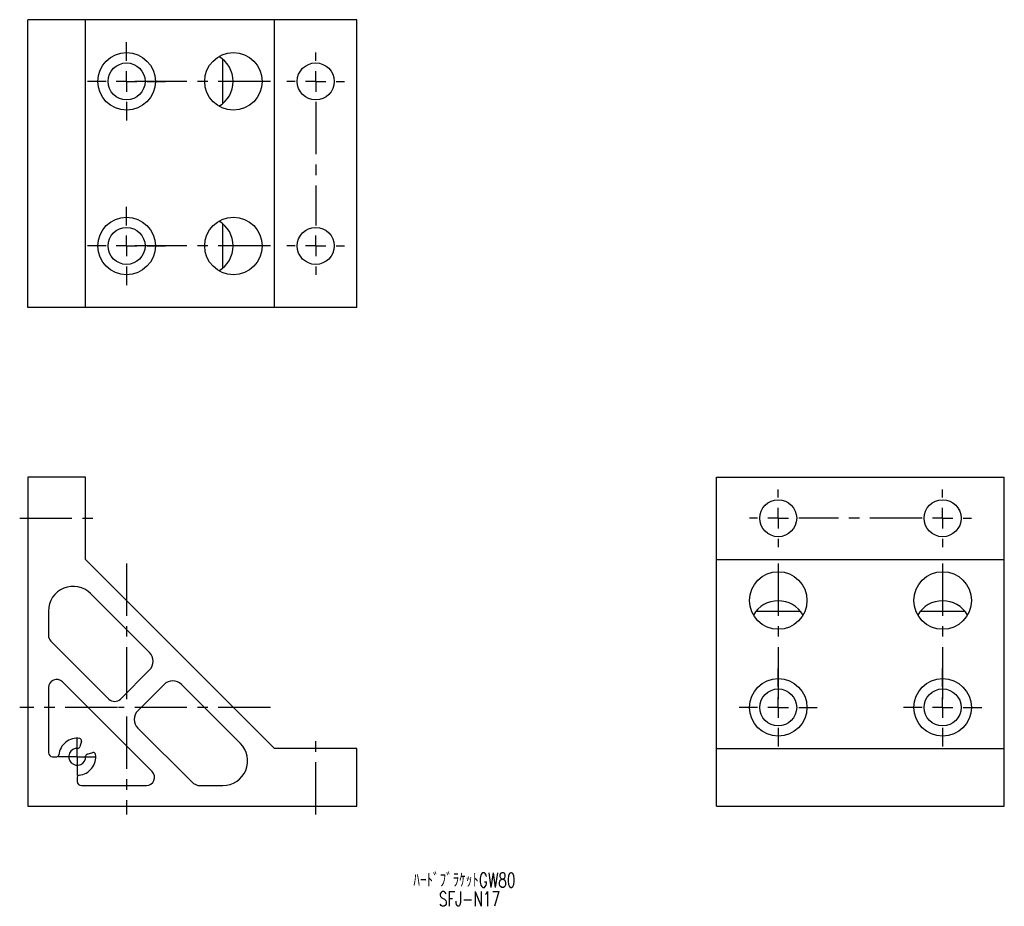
# Model space of a CAD drawing. Extents: x 107 to 346, y 49 to 265.
import ezdxf

# ---------------------------------------------------------------- set-up
doc = ezdxf.new("R2010")
doc.units = 0
doc.linetypes.add('CENTERX2', pattern=[20.32, 12.7, -2.54, 2.54, -2.54])
doc.layers.get('0').update_dxf_attribs({"linetype": 'CONTINUOUS'})
doc.styles.get("Standard").update_dxf_attribs({"font": 'txt', "bigfont": 'bigfont'})

# ---------------------------------------------------------------- blocks, each defined once
blk = doc.blocks.new('NOTE0')
at = {"color": 7, "width": 0.7}
blk.add_text('ﾊｰﾄﾞﾌﾞﾗｹｯﾄGW80', height=3.5, dxfattribs=at).set_placement((0, -3.5))
blk = doc.blocks.new('NOTE1')
at = {"color": 7, "width": 0.7}
blk.add_text('SFJ-N17', height=3.5, dxfattribs=at).set_placement((0, -3.5))
blk = doc.blocks.new('SW_CENTERMARK0')
at = {"color": 7, "linetype": 'CENTERX2'}
for p, q in [((120.8, 87.85), (120.8, 89.9)), ((118.3, 85.35), (116.25, 85.35)), ((123.3, 85.35), (125.35, 85.35)), ((120.8, 82.85), (120.8, 80.8))]:
    blk.add_line(p, q, dxfattribs=at)
at = {"color": 7, "linetype": 'CONTINUOUS'}
for q in [(120.8, 87.85), (118.3, 85.35), (120.8, 82.85), (123.3, 85.35)]:
    blk.add_line((120.8, 85.35), q, dxfattribs=at)
blk = doc.blocks.new('SW_CENTERMARK1')
at = {"color": 7, "linetype": 'CENTERX2'}
for p, q in [((178.8, 254.55), (178.8, 256.55)), ((173.8, 249.55), (171.8, 249.55)), ((183.8, 249.55), (185.8, 249.55)), ((178.8, 244.55), (178.8, 214.55)), ((173.8, 209.55), (171.8, 209.55)), ((183.8, 209.55), (185.8, 209.55)), ((178.8, 204.55), (178.8, 202.55))]:
    blk.add_line(p, q, dxfattribs=at)
at = {"color": 7, "linetype": 'CONTINUOUS'}
for p, q in [((178.8, 249.55), (178.8, 252.05)), ((178.8, 249.55), (176.3, 249.55)), ((178.8, 249.55), (181.3, 249.55)), ((178.8, 249.55), (178.8, 247.05)), ((178.8, 209.55), (178.8, 212.05)), ((178.8, 209.55), (176.3, 209.55)), ((178.8, 209.55), (181.3, 209.55)), ((178.8, 209.55), (178.8, 207.05))]:
    blk.add_line(p, q, dxfattribs=at)
blk = doc.blocks.new('SW_CENTERMARK2')
at = {"color": 7, "linetype": 'CENTERX2'}
for p, q in [((132.8, 214.55), (132.8, 219.05)), ((127.8, 209.55), (123.3, 209.55)), ((137.8, 209.55), (142.3, 209.55)), ((132.8, 204.55), (132.8, 200.05))]:
    blk.add_line(p, q, dxfattribs=at)
at = {"color": 7, "linetype": 'CONTINUOUS'}
for q in [(132.8, 212.05), (130.3, 209.55), (132.8, 207.05), (135.3, 209.55)]:
    blk.add_line((132.8, 209.55), q, dxfattribs=at)
blk = doc.blocks.new('SW_CENTERMARK3')
at = {"color": 7, "linetype": 'CENTERX2'}
for p, q in [((132.8, 254.55), (132.8, 259.05)), ((127.8, 249.55), (123.3, 249.55)), ((137.8, 249.55), (142.3, 249.55)), ((132.8, 244.55), (132.8, 240.05))]:
    blk.add_line(p, q, dxfattribs=at)
at = {"color": 7, "linetype": 'CONTINUOUS'}
for q in [(132.8, 252.05), (130.3, 249.55), (132.8, 247.05), (135.3, 249.55)]:
    blk.add_line((132.8, 249.55), q, dxfattribs=at)
blk = doc.blocks.new('SW_CENTERMARK4')
at = {"color": 7, "linetype": 'CENTERX2'}
for p, q in [((331.31, 102.35), (331.31, 106.85)), ((326.31, 97.35), (321.81, 97.35)), ((336.31, 97.35), (340.81, 97.35)), ((331.31, 92.35), (331.31, 87.85))]:
    blk.add_line(p, q, dxfattribs=at)
at = {"color": 7, "linetype": 'CONTINUOUS'}
for q in [(331.31, 99.85), (328.81, 97.35), (331.31, 94.85), (333.81, 97.35)]:
    blk.add_line((331.31, 97.35), q, dxfattribs=at)
blk = doc.blocks.new('SW_CENTERMARK5')
at = {"color": 7, "linetype": 'CENTERX2'}
for p, q in [((291.31, 102.35), (291.31, 106.85)), ((286.31, 97.35), (281.81, 97.35)), ((296.31, 97.35), (300.81, 97.35)), ((291.31, 92.35), (291.31, 87.85))]:
    blk.add_line(p, q, dxfattribs=at)
at = {"color": 7, "linetype": 'CONTINUOUS'}
for q in [(291.31, 99.85), (288.81, 97.35), (291.31, 94.85), (293.81, 97.35)]:
    blk.add_line((291.31, 97.35), q, dxfattribs=at)
blk = doc.blocks.new('SW_CENTERMARK6')
at = {"color": 7, "linetype": 'CENTERX2'}
for p, q in [((291.31, 148.35), (291.31, 150.35)), ((331.31, 148.35), (331.31, 150.35)), ((286.31, 143.35), (284.31, 143.35)), ((326.31, 143.35), (296.31, 143.35)), ((336.31, 143.35), (338.31, 143.35)), ((291.31, 138.35), (291.31, 136.35)), ((331.31, 138.35), (331.31, 136.35))]:
    blk.add_line(p, q, dxfattribs=at)
at = {"color": 7, "linetype": 'CONTINUOUS'}
for p, q in [((291.31, 143.35), (291.31, 145.85)), ((331.31, 143.35), (331.31, 145.85)), ((291.31, 143.35), (288.81, 143.35)), ((291.31, 143.35), (291.31, 140.85)), ((291.31, 143.35), (293.81, 143.35)), ((331.31, 143.35), (328.81, 143.35)), ((331.31, 143.35), (331.31, 140.85)), ((331.31, 143.35), (333.81, 143.35))]:
    blk.add_line(p, q, dxfattribs=at)

msp = doc.modelspace()

# ---------------------------------------------------------------- linework, layer by layer
at = {"color": 7, "linetype": 'CONTINUOUS'}
for p, q in [((122.8, 264.55), (108.8, 264.55)), ((108.8, 194.55), (108.8, 264.55)), ((122.8, 194.55), (122.8, 264.55)), ((168.8, 264.55), (122.8, 264.55)), ((168.8, 194.55), (168.8, 264.55)), ((188.8, 264.55), (168.8, 264.55)), ((188.8, 194.55), (188.8, 264.55)), ((156.24, 244.2), (156.24, 254.9)), ((156.24, 204.2), (156.24, 214.9)), ((122.8, 194.55), (108.8, 194.55)), ((168.8, 194.55), (122.8, 194.55)), ((188.8, 194.55), (168.8, 194.55)), ((108.8, 153.35), (108.8, 73.35)), ((122.8, 153.35), (108.8, 153.35)), ((122.8, 133.35), (122.8, 153.35)), ((276.31, 153.35), (346.31, 153.35)), ((276.31, 133.35), (276.31, 153.35)), ((346.31, 133.35), (346.31, 153.35)), ((168.8, 87.35), (122.8, 133.35)), ((276.31, 133.35), (346.31, 133.35)), ((276.31, 87.35), (276.31, 133.35)), ((346.31, 87.35), (346.31, 133.35)), ((138.38, 110.7), (124.04, 125.04)), ((113.8, 120.79), (113.8, 114.9)), ((285.96, 120.79), (296.66, 120.79)), ((325.96, 120.79), (336.66, 120.79)), ((114.39, 113.48), (128.48, 99.39)), ((131.3, 99.39), (138.38, 106.46)), ((139.03, 81.77), (117.21, 103.58)), ((113.8, 102.17), (113.8, 86.35)), ((141.91, 102.93), (135.55, 96.56)), ((160.49, 88.59), (146.15, 102.93)), ((135.55, 92.32), (148.64, 79.23)), ((121.83, 89.18), (121.45, 87.77)), ((123.22, 86), (124.63, 86.38)), ((188.8, 87.35), (168.8, 87.35)), ((188.8, 73.35), (188.8, 87.35)), ((276.31, 73.35), (276.31, 87.35)), ((276.31, 87.35), (346.31, 87.35)), ((346.31, 73.35), (346.31, 87.35)), ((114.8, 85.35), (115.83, 85.35)), ((120.8, 80.38), (120.8, 79.35)), ((121.8, 78.35), (137.62, 78.35)), ((150.76, 78.35), (156.24, 78.35)), ((108.8, 73.35), (188.8, 73.35)), ((276.31, 73.35), (346.31, 73.35))]:
    msp.add_line(p, q, dxfattribs=at)
at = {"color": 7, "linetype": 'CENTERX2'}
for p, q in [((167.8, 249.55), (130.8, 249.55)), ((167.8, 209.55), (130.8, 209.55)), ((106.8, 143.35), (124.8, 143.35)), ((132.8, 132.35), (132.8, 97.39)), ((291.31, 132.35), (291.31, 97.39)), ((331.31, 132.35), (331.31, 97.39)), ((130.57, 97.35), (106.8, 97.35)), ((167.8, 97.35), (130.8, 97.35)), ((132.8, 95.12), (132.8, 71.35)), ((178.8, 71.35), (178.8, 89.35))]:
    msp.add_line(p, q, dxfattribs=at)
at = {"color": 7, "linetype": 'CONTINUOUS'}
for centre, radius in [((132.8, 249.55), 7), ((158.8, 249.55), 7), ((132.8, 249.55), 4.5), ((178.8, 249.55), 4.5), ((132.8, 209.55), 7), ((158.8, 209.55), 7), ((132.8, 209.55), 4.5), ((178.8, 209.55), 4.5), ((291.31, 143.35), 4.5), ((331.31, 143.35), 4.5), ((291.31, 123.35), 7), ((331.31, 123.35), 7), ((291.31, 97.35), 7), ((331.31, 97.35), 7), ((291.31, 97.35), 4.5), ((331.31, 97.35), 4.5)]:
    msp.add_circle(centre, radius, dxfattribs=at)
for centre, radius, start, end in [((151.73, 249.55), 7, 300.3364, 59.6636), ((151.73, 209.55), 7, 300.3364, 59.6636), ((119.8, 120.79), 6, 45, 180), ((291.31, 116.28), 7, 30.3364, 149.6636), ((331.31, 116.28), 7, 30.3364, 149.6636), ((115.8, 114.9), 2, 180, 225), ((136.25, 108.58), 3, 315, 45), ((115.8, 102.17), 2, 45, 180), ((144.03, 100.81), 3, 45, 135), ((129.89, 100.81), 2, 225, 315), ((137.67, 94.44), 3, 135, 225), ((120.8, 85.35), 4.5, 82.181, 174.2611), ((121.34, 89.31), 0.5, 345, 82.181), ((114.8, 86.35), 1, 180, 270), ((120.8, 85.35), 2.05, 86.3076, 3.6922), ((120.96, 87.9), 0.5, 266.3076, 345), ((124.76, 85.9), 0.5, 7.8195, 105), ((156.24, 84.35), 6, 270, 45), ((115.83, 85.85), 0.5, 270, 354.2611), ((120.8, 85.35), 4.5, 275.7393, 7.8195), ((123.34, 85.52), 0.5, 105, 183.6922), ((137.62, 80.35), 2, 270, 45), ((121.3, 80.38), 0.5, 95.7393, 180), ((121.8, 79.35), 1, 180, 270), ((150.76, 81.35), 3, 225, 270)]:
    msp.add_arc(centre, radius, start, end, dxfattribs=at)

# ---------------------------------------------------------------- block references
for name, p in [('SW_CENTERMARK3', (0, 0)), ('SW_CENTERMARK1', (0, 0)), ('SW_CENTERMARK2', (0, 0)), ('SW_CENTERMARK6', (0, 0)), ('SW_CENTERMARK5', (0, 0)), ('SW_CENTERMARK4', (0, 0)), ('SW_CENTERMARK0', (0, 0)), ('NOTE0', (202.56, 57.11)), ('NOTE1', (208.76, 52.56))]:
    msp.add_blockref(name, p)

doc.saveas('drawing.dxf')
